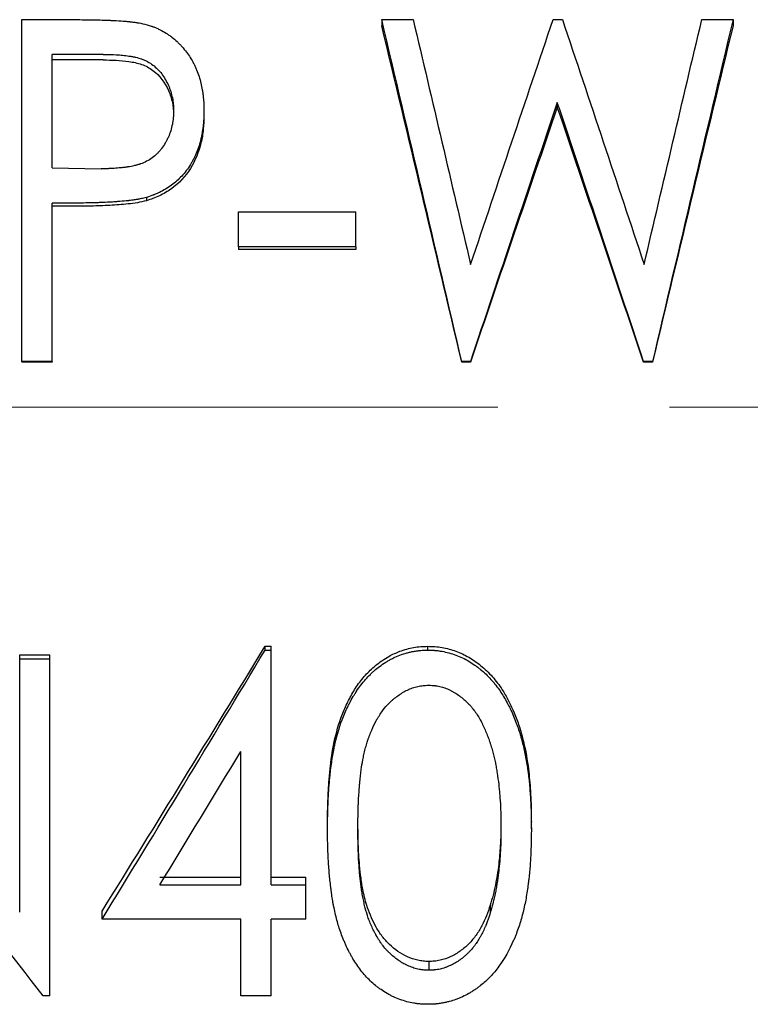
# Model space of a CAD drawing. Header units: millimetres. Extents: x 0 to 420, y 0 to 297.
# Tile 11 of 15: x 161 to 172, y 134 to 149. Entities that reach past the tile are written whole.
import ezdxf

# ---------------------------------------------------------------- set-up
doc = ezdxf.new("R2010")
doc.units = ezdxf.units.MM
doc.linetypes.add('CENTERX2', pattern=[20.32, 12.7, -2.54, 2.54, -2.54])

msp = doc.modelspace()

# ---------------------------------------------------------------- linework, layer by layer
at = {"color": 7, "linetype": 'Continuous', "lineweight": 25}
for p, q in [((161.082, 149.039), (161.94, 149.039)), ((161.082, 143.99), (161.082, 149.039)), ((166.402, 149.039), (166.402, 148.949)), ((166.402, 149.039), (166.867, 149.039)), ((168.936, 149.039), (169.073, 149.039)), ((171.134, 149.039), (171.595, 149.039)), ((171.595, 149.039), (171.595, 148.949)), ((162.283, 148.525), (161.531, 148.525)), ((161.531, 146.848), (161.531, 148.525)), ((162.283, 148.444), (161.531, 148.444)), ((168.998, 147.817), (168.998, 147.747)), ((163.774, 147.693), (163.774, 147.625)), ((161.531, 146.848), (162.252, 146.837)), ((161.836, 146.33), (161.531, 146.33)), ((161.531, 143.99), (161.531, 146.33)), ((162.923, 146.413), (162.923, 146.365)), ((161.836, 146.283), (161.531, 146.283)), ((164.287, 146.2), (166.018, 146.2)), ((164.287, 145.681), (164.287, 146.2)), ((166.018, 145.681), (166.018, 146.2)), ((166.018, 145.681), (164.287, 145.681)), ((164.287, 145.681), (164.287, 145.644)), ((166.018, 145.644), (164.287, 145.644)), ((166.018, 145.681), (166.018, 145.644)), ((161.531, 143.99), (161.082, 143.99)), ((161.082, 143.99), (161.082, 143.98)), ((161.531, 143.98), (161.082, 143.98)), ((161.531, 143.99), (161.531, 143.98)), ((167.585, 143.99), (167.585, 143.98)), ((167.713, 143.99), (167.585, 143.99)), ((167.713, 143.98), (167.585, 143.98)), ((167.713, 143.99), (167.713, 143.98)), ((170.272, 143.99), (170.272, 143.98)), ((170.406, 143.99), (170.272, 143.99)), ((170.406, 143.98), (170.272, 143.98)), ((170.406, 143.99), (170.406, 143.98)), ((164.677, 139.726), (164.677, 139.782)), ((164.677, 139.782), (164.768, 139.782)), ((164.768, 139.726), (164.768, 139.782)), ((167.083, 139.726), (167.083, 139.782)), ((161.05, 139.655), (161.498, 139.655)), ((161.05, 139.596), (161.05, 139.655)), ((161.498, 139.596), (161.498, 139.655)), ((164.677, 139.726), (164.768, 139.726)), ((164.768, 136.26), (164.768, 139.726)), ((161.05, 135.853), (161.05, 139.596)), ((161.05, 139.596), (161.498, 139.596)), ((161.498, 134.619), (161.498, 139.596)), ((164.319, 136.26), (164.319, 138.229)), ((165.601, 137.086), (165.601, 137.184)), ((168.614, 137.086), (168.614, 137.184)), ((163.123, 136.37), (164.319, 136.37)), ((164.768, 136.37), (165.281, 136.37)), ((165.281, 136.26), (165.281, 136.37)), ((163.123, 136.26), (164.319, 136.26)), ((164.768, 136.26), (165.281, 136.26)), ((165.281, 135.753), (165.281, 136.26)), ((162.268, 135.753), (162.268, 135.871)), ((168.005, 135.958), (168.005, 135.841)), ((164.319, 135.753), (162.268, 135.753)), ((164.319, 134.619), (164.319, 135.753)), ((165.281, 135.753), (164.768, 135.753)), ((164.768, 134.619), (164.768, 135.753)), ((167.097, 135.126), (167.097, 134.996)), ((161.498, 134.619), (161.396, 134.619)), ((164.768, 134.619), (164.319, 134.619))]:
    msp.add_line(p, q, dxfattribs=at)
at = {"color": 7, "linetype": 'CENTERX2', "lineweight": 18}
msp.add_line((269.716, 143.313), (35.716, 143.313), dxfattribs=at)
at = {"color": 7, "linetype": 'Continuous', "lineweight": 25}
for points, knots in [([(161.94, 149.039), (162.035, 149.038), (162.124, 149.037), (162.249, 149.034), (162.289, 149.033), (162.347, 149.031), (162.367, 149.03), (162.395, 149.029), (162.404, 149.029), (162.418, 149.028), (162.422, 149.028), (162.429, 149.027), (162.431, 149.027), (162.436, 149.027), (162.437, 149.027), (162.492, 149.024), (162.538, 149.021), (162.601, 149.016), (162.62, 149.015), (162.648, 149.012), (162.657, 149.011), (162.669, 149.01), (162.674, 149.01), (162.68, 149.009), (162.682, 149.009), (162.686, 149.008), (162.687, 149.008), (162.712, 149.005), (162.733, 149.003), (162.764, 148.999), (162.774, 148.997), (162.789, 148.995), (162.794, 148.994), (162.804, 148.992), (162.81, 148.992), (162.847, 148.985), (162.888, 148.976), (162.936, 148.963)], [0, 0, 0, 0, 0.25, 0.25, 0.375, 0.375, 0.4375, 0.4375, 0.46875, 0.46875, 0.484375, 0.484375, 0.492188, 0.492188, 0.5, 0.5, 0.625, 0.625, 0.6875, 0.6875, 0.71875, 0.71875, 0.734375, 0.734375, 0.742188, 0.742188, 0.75, 0.75, 0.8125, 0.8125, 0.84375, 0.84375, 0.859375, 0.859375, 0.875, 0.875, 1, 1, 1, 1]), ([(162.936, 148.963), (162.957, 148.957), (162.976, 148.951), (163.001, 148.942), (163.008, 148.94), (163.018, 148.936), (163.021, 148.935), (163.026, 148.933), (163.027, 148.933), (163.03, 148.932), (163.031, 148.932), (163.048, 148.925), (163.063, 148.919), (163.086, 148.908), (163.094, 148.905), (163.11, 148.897), (163.119, 148.893), (163.156, 148.875), (163.185, 148.858), (163.228, 148.831), (163.242, 148.822), (163.271, 148.802), (163.285, 148.791), (163.326, 148.76), (163.352, 148.738), (163.389, 148.703), (163.401, 148.691), (163.425, 148.667), (163.436, 148.655), (163.496, 148.587), (163.538, 148.532), (163.589, 148.451), (163.606, 148.423), (163.629, 148.377), (163.637, 148.362), (163.652, 148.33), (163.659, 148.312), (163.679, 148.264), (163.691, 148.232), (163.712, 148.167), (163.722, 148.134), (163.737, 148.069), (163.743, 148.035), (163.752, 147.985), (163.755, 147.968), (163.758, 147.942), (163.759, 147.933), (163.761, 147.92), (163.761, 147.916), (163.762, 147.91), (163.762, 147.907), (163.763, 147.903), (163.763, 147.9), (163.769, 147.848), (163.772, 147.779), (163.774, 147.693)], [0, 0, 0, 0, 0.03125, 0.03125, 0.046875, 0.046875, 0.054688, 0.054688, 0.058594, 0.058594, 0.0625, 0.0625, 0.09375, 0.09375, 0.109375, 0.109375, 0.125, 0.125, 0.1875, 0.1875, 0.21875, 0.21875, 0.25, 0.25, 0.3125, 0.3125, 0.34375, 0.34375, 0.375, 0.375, 0.5, 0.5, 0.5625, 0.5625, 0.59375, 0.59375, 0.625, 0.625, 0.6875, 0.6875, 0.75, 0.75, 0.8125, 0.8125, 0.84375, 0.84375, 0.859375, 0.859375, 0.867188, 0.867188, 0.871094, 0.871094, 0.875, 0.875, 1, 1, 1, 1]), ([(162.283, 148.525), (162.361, 148.525), (162.425, 148.524), (162.477, 148.521), (162.482, 148.52), (162.491, 148.52), (162.495, 148.519), (162.507, 148.519), (162.515, 148.518), (162.54, 148.516), (162.556, 148.515), (162.603, 148.51), (162.634, 148.506), (162.669, 148.501), (162.674, 148.5), (162.683, 148.499), (162.687, 148.498), (162.7, 148.496), (162.708, 148.495), (162.733, 148.49), (162.75, 148.487), (162.796, 148.476), (162.825, 148.468), (162.854, 148.457), (162.859, 148.456), (162.867, 148.453), (162.871, 148.451), (162.882, 148.447), (162.89, 148.444), (162.912, 148.434), (162.926, 148.427), (162.969, 148.405), (162.995, 148.388), (163.044, 148.35), (163.067, 148.33), (163.11, 148.287), (163.13, 148.263), (163.187, 148.187), (163.221, 148.13), (163.253, 148.058), (163.255, 148.052), (163.261, 148.037), (163.264, 148.03), (163.273, 148.008), (163.278, 147.993), (163.292, 147.947), (163.3, 147.915), (163.314, 147.85), (163.318, 147.819), (163.321, 147.786), (163.321, 147.785), (163.321, 147.782), (163.321, 147.781), (163.322, 147.776), (163.322, 147.773), (163.322, 147.763), (163.323, 147.755), (163.324, 147.731), (163.325, 147.713), (163.325, 147.691)], [0, 0, 0, 0, 0.125, 0.125, 0.132812, 0.132812, 0.140625, 0.140625, 0.15625, 0.15625, 0.1875, 0.1875, 0.25, 0.25, 0.257812, 0.257812, 0.265625, 0.265625, 0.28125, 0.28125, 0.3125, 0.3125, 0.375, 0.375, 0.382812, 0.382812, 0.390625, 0.390625, 0.40625, 0.40625, 0.4375, 0.4375, 0.5, 0.5, 0.5625, 0.5625, 0.625, 0.625, 0.75, 0.75, 0.765625, 0.765625, 0.78125, 0.78125, 0.8125, 0.8125, 0.875, 0.875, 0.9375, 0.9375, 0.941406, 0.941406, 0.945312, 0.945312, 0.953125, 0.953125, 0.96875, 0.96875, 1, 1, 1, 1]), ([(162.283, 148.444), (162.347, 148.443), (162.474, 148.442), (162.665, 148.424), (162.854, 148.387), (163.083, 148.269), (163.237, 148.053), (163.304, 147.843), (163.323, 147.718), (163.324, 147.654), (163.325, 147.623)], [0, 0, 0, 0, 0.125448, 0.250869, 0.376146, 0.501052, 0.749353, 0.87458, 0.937274, 1, 1, 1, 1]), ([(163.325, 147.691), (163.324, 147.647), (163.323, 147.614), (163.321, 147.591), (163.32, 147.588), (163.32, 147.584), (163.32, 147.582), (163.319, 147.576), (163.319, 147.572), (163.318, 147.56), (163.317, 147.552), (163.313, 147.527), (163.31, 147.511), (163.3, 147.462), (163.292, 147.429), (163.272, 147.366), (163.261, 147.336), (163.241, 147.291), (163.234, 147.276), (163.219, 147.246), (163.211, 147.232), (163.186, 147.189), (163.168, 147.162), (163.138, 147.123), (163.127, 147.109), (163.105, 147.084), (163.094, 147.072), (163.059, 147.038), (163.035, 147.017), (162.956, 146.96), (162.898, 146.929), (162.831, 146.906), (162.828, 146.905), (162.821, 146.903), (162.818, 146.902), (162.808, 146.898), (162.801, 146.896), (162.779, 146.89), (162.764, 146.886), (162.716, 146.875), (162.681, 146.868), (162.639, 146.862), (162.636, 146.861), (162.629, 146.86), (162.625, 146.86), (162.613, 146.858), (162.606, 146.857), (162.582, 146.854), (162.565, 146.852), (162.514, 146.847), (162.478, 146.845), (162.429, 146.841), (162.413, 146.841), (162.39, 146.839), (162.383, 146.839), (162.371, 146.839), (162.364, 146.838), (162.329, 146.837), (162.294, 146.837), (162.252, 146.837)], [0, 0, 0, 0, 0.0625, 0.0625, 0.066406, 0.066406, 0.070312, 0.070312, 0.078125, 0.078125, 0.09375, 0.09375, 0.125, 0.125, 0.1875, 0.1875, 0.25, 0.25, 0.28125, 0.28125, 0.3125, 0.3125, 0.375, 0.375, 0.40625, 0.40625, 0.4375, 0.4375, 0.5, 0.5, 0.625, 0.625, 0.632812, 0.632812, 0.640625, 0.640625, 0.65625, 0.65625, 0.6875, 0.6875, 0.75, 0.75, 0.757812, 0.757812, 0.765625, 0.765625, 0.78125, 0.78125, 0.8125, 0.8125, 0.875, 0.875, 0.90625, 0.90625, 0.921875, 0.921875, 0.9375, 0.9375, 1, 1, 1, 1]), ([(163.774, 147.693), (163.773, 147.649), (163.772, 147.609), (163.769, 147.557), (163.768, 147.541), (163.767, 147.519), (163.766, 147.512), (163.765, 147.502), (163.765, 147.498), (163.765, 147.493), (163.764, 147.492), (163.764, 147.489), (163.764, 147.488), (163.76, 147.451), (163.756, 147.417), (163.747, 147.366), (163.744, 147.349), (163.737, 147.315), (163.734, 147.298), (163.713, 147.209), (163.691, 147.141), (163.652, 147.045), (163.638, 147.014), (163.615, 146.969), (163.607, 146.954), (163.594, 146.932), (163.59, 146.925), (163.582, 146.911), (163.578, 146.905), (163.535, 146.836), (163.492, 146.78), (163.399, 146.679), (163.348, 146.633), (163.239, 146.553), (163.179, 146.517), (163.1, 146.479), (163.084, 146.472), (163.061, 146.461), (163.053, 146.458), (163.041, 146.453), (163.037, 146.452), (163.031, 146.45), (163.029, 146.449), (163.025, 146.447), (163.022, 146.446), (162.999, 146.438), (162.967, 146.427), (162.923, 146.413)], [0, 0, 0, 0, 0.0625, 0.0625, 0.09375, 0.09375, 0.109375, 0.109375, 0.117188, 0.117188, 0.121094, 0.121094, 0.125, 0.125, 0.1875, 0.1875, 0.21875, 0.21875, 0.25, 0.25, 0.375, 0.375, 0.4375, 0.4375, 0.46875, 0.46875, 0.484375, 0.484375, 0.5, 0.5, 0.625, 0.625, 0.75, 0.75, 0.875, 0.875, 0.90625, 0.90625, 0.921875, 0.921875, 0.929688, 0.929688, 0.933594, 0.933594, 0.9375, 0.9375, 1, 1, 1, 1]), ([(163.774, 147.625), (163.772, 147.557), (163.769, 147.42), (163.723, 147.151), (163.595, 146.828), (163.356, 146.57), (163.148, 146.449), (163.021, 146.395), (162.956, 146.375), (162.923, 146.365)], [0, 0, 0, 0, 0.1253334, 0.2506066, 0.5001897, 0.7494726, 0.8746607, 0.9373224, 1, 1, 1, 1]), ([(162.923, 146.413), (162.896, 146.406), (162.871, 146.4), (162.838, 146.393), (162.828, 146.391), (162.813, 146.388), (162.808, 146.387), (162.798, 146.385), (162.795, 146.384), (162.769, 146.38), (162.748, 146.377), (162.714, 146.372), (162.702, 146.37), (162.684, 146.368), (162.679, 146.368), (162.669, 146.366), (162.666, 146.366), (162.66, 146.365), (162.656, 146.365), (162.618, 146.361), (162.578, 146.357), (162.51, 146.351), (162.486, 146.35), (162.448, 146.347), (162.435, 146.346), (162.416, 146.345), (162.409, 146.345), (162.396, 146.344), (162.388, 146.344), (162.335, 146.341), (162.289, 146.338), (162.221, 146.336), (162.199, 146.335), (162.165, 146.334), (162.154, 146.334), (162.137, 146.333), (162.131, 146.333), (162.123, 146.333), (162.12, 146.333), (162.115, 146.333), (162.111, 146.332), (162.045, 146.331), (161.954, 146.33), (161.836, 146.33)], [0, 0, 0, 0, 0.0625, 0.0625, 0.09375, 0.09375, 0.109375, 0.109375, 0.125, 0.125, 0.1875, 0.1875, 0.21875, 0.21875, 0.234375, 0.234375, 0.242188, 0.242188, 0.25, 0.25, 0.375, 0.375, 0.4375, 0.4375, 0.46875, 0.46875, 0.484375, 0.484375, 0.5, 0.5, 0.625, 0.625, 0.6875, 0.6875, 0.71875, 0.71875, 0.734375, 0.734375, 0.742188, 0.742188, 0.75, 0.75, 1, 1, 1, 1]), ([(162.923, 146.365), (162.878, 146.354), (162.79, 146.333), (162.609, 146.31), (162.382, 146.295), (162.109, 146.284), (161.927, 146.283), (161.836, 146.283)], [0, 0, 0, 0, 0.124974, 0.249971, 0.499966, 0.749979, 1, 1, 1, 1]), ([(165.601, 137.184), (165.601, 137.252), (165.602, 137.39), (165.61, 137.597), (165.622, 137.804), (165.649, 138.079), (165.701, 138.422), (165.803, 138.756), (165.922, 139.008), (166.027, 139.191), (166.156, 139.356), (166.286, 139.482), (166.405, 139.571), (166.524, 139.646), (166.679, 139.717), (166.839, 139.761), (166.978, 139.78), (167.048, 139.781), (167.083, 139.782)], [0, 0, 0, 0, 0.062534, 0.125068, 0.187601, 0.250131, 0.375144, 0.500066, 0.562578, 0.62508, 0.689017, 0.750043, 0.785718, 0.821603, 0.875037, 0.937482, 0.968737, 1, 1, 1, 1]), ([(167.083, 139.782), (167.119, 139.781), (167.189, 139.78), (167.33, 139.762), (167.5, 139.716), (167.693, 139.626), (167.842, 139.522), (167.956, 139.422), (168.066, 139.305), (168.175, 139.161), (168.274, 138.987), (168.356, 138.815), (168.429, 138.628), (168.507, 138.359), (168.567, 138.043), (168.597, 137.711), (168.612, 137.433), (168.613, 137.267), (168.614, 137.184)], [0, 0, 0, 0, 0.031261, 0.062515, 0.124957, 0.187001, 0.249864, 0.285663, 0.32147, 0.392595, 0.445547, 0.499874, 0.562389, 0.624904, 0.749903, 0.849945, 0.924827, 1, 1, 1, 1]), ([(165.601, 137.086), (165.601, 137.133), (165.602, 137.174), (165.602, 137.226), (165.602, 137.242), (165.603, 137.264), (165.603, 137.271), (165.603, 137.281), (165.603, 137.284), (165.603, 137.29), (165.603, 137.292), (165.604, 137.328), (165.605, 137.362), (165.607, 137.415), (165.608, 137.432), (165.609, 137.46), (165.609, 137.469), (165.61, 137.488), (165.61, 137.496), (165.613, 137.547), (165.615, 137.585), (165.618, 137.638), (165.619, 137.654), (165.62, 137.679), (165.621, 137.686), (165.622, 137.702), (165.623, 137.708), (165.626, 137.75), (165.629, 137.784), (165.634, 137.836), (165.636, 137.854), (165.638, 137.881), (165.639, 137.89), (165.641, 137.908), (165.642, 137.916), (165.653, 138.005), (165.663, 138.079), (165.68, 138.183), (165.686, 138.217), (165.695, 138.265), (165.698, 138.281), (165.703, 138.305), (165.705, 138.312), (165.707, 138.324), (165.708, 138.328), (165.71, 138.335), (165.71, 138.338), (165.743, 138.485), (165.784, 138.62), (165.848, 138.778), (165.862, 138.81), (165.884, 138.858), (165.892, 138.874), (165.904, 138.898), (165.908, 138.906), (165.914, 138.918), (165.916, 138.922), (165.92, 138.93), (165.922, 138.934), (165.943, 138.975), (165.962, 139.009), (165.988, 139.054), (165.997, 139.069), (166.01, 139.089), (166.014, 139.096), (166.02, 139.106), (166.022, 139.109), (166.026, 139.115), (166.028, 139.118), (166.072, 139.183), (166.116, 139.24), (166.186, 139.319), (166.209, 139.344), (166.246, 139.38), (166.259, 139.392), (166.284, 139.415), (166.297, 139.427), (166.335, 139.458), (166.362, 139.479), (166.423, 139.522), (166.455, 139.543), (166.498, 139.569), (166.512, 139.577), (166.542, 139.594), (166.558, 139.602), (166.605, 139.625), (166.638, 139.639), (166.705, 139.664), (166.738, 139.675), (166.789, 139.689), (166.806, 139.694), (166.84, 139.702), (166.856, 139.705), (166.892, 139.711), (166.909, 139.714), (166.936, 139.717), (166.944, 139.718), (166.957, 139.72), (166.961, 139.72), (166.968, 139.721), (166.97, 139.721), (166.974, 139.721), (166.977, 139.722), (167.001, 139.724), (167.037, 139.725), (167.083, 139.726)], [0, 0, 0, 0, 0.03125, 0.03125, 0.046875, 0.046875, 0.054688, 0.054688, 0.058594, 0.058594, 0.0625, 0.0625, 0.09375, 0.09375, 0.109375, 0.109375, 0.117188, 0.117188, 0.125, 0.125, 0.15625, 0.15625, 0.171875, 0.171875, 0.179688, 0.179688, 0.1875, 0.1875, 0.21875, 0.21875, 0.234375, 0.234375, 0.242188, 0.242188, 0.25, 0.25, 0.3125, 0.3125, 0.34375, 0.34375, 0.359375, 0.359375, 0.367188, 0.367188, 0.371094, 0.371094, 0.375, 0.375, 0.5, 0.5, 0.53125, 0.53125, 0.546875, 0.546875, 0.554688, 0.554688, 0.558594, 0.558594, 0.5625, 0.5625, 0.59375, 0.59375, 0.609375, 0.609375, 0.617188, 0.617188, 0.621094, 0.621094, 0.625, 0.625, 0.6875, 0.6875, 0.71875, 0.71875, 0.734375, 0.734375, 0.75, 0.75, 0.78125, 0.78125, 0.8125, 0.8125, 0.828125, 0.828125, 0.84375, 0.84375, 0.875, 0.875, 0.90625, 0.90625, 0.921875, 0.921875, 0.9375, 0.9375, 0.953125, 0.953125, 0.960938, 0.960938, 0.964844, 0.964844, 0.966797, 0.966797, 0.96875, 0.96875, 1, 1, 1, 1]), ([(167.083, 139.726), (167.107, 139.725), (167.128, 139.725), (167.154, 139.724), (167.162, 139.723), (167.173, 139.723), (167.177, 139.723), (167.182, 139.722), (167.183, 139.722), (167.186, 139.722), (167.187, 139.722), (167.206, 139.721), (167.223, 139.719), (167.249, 139.715), (167.258, 139.714), (167.276, 139.711), (167.286, 139.71), (167.362, 139.696), (167.43, 139.678), (167.567, 139.627), (167.63, 139.598), (167.719, 139.545), (167.748, 139.526), (167.792, 139.496), (167.806, 139.485), (167.835, 139.463), (167.85, 139.451), (167.919, 139.395), (167.971, 139.346), (168.029, 139.28), (168.041, 139.266), (168.065, 139.237), (168.077, 139.222), (168.111, 139.179), (168.132, 139.15), (168.17, 139.095), (168.187, 139.068), (168.222, 139.011), (168.239, 138.98), (168.265, 138.931), (168.274, 138.914), (168.288, 138.888), (168.291, 138.881), (168.298, 138.866), (168.302, 138.859), (168.321, 138.82), (168.335, 138.786), (168.365, 138.716), (168.379, 138.682), (168.398, 138.632), (168.404, 138.616), (168.415, 138.584), (168.421, 138.569), (168.437, 138.52), (168.447, 138.487), (168.462, 138.436), (168.467, 138.419), (168.474, 138.393), (168.476, 138.384), (168.481, 138.366), (168.483, 138.356), (168.502, 138.283), (168.516, 138.216), (168.536, 138.112), (168.542, 138.076), (168.551, 138.023), (168.554, 138.004), (168.558, 137.977), (168.559, 137.968), (168.561, 137.954), (168.562, 137.95), (168.563, 137.94), (168.564, 137.935), (168.573, 137.867), (168.581, 137.799), (168.59, 137.691), (168.593, 137.654), (168.598, 137.578), (168.601, 137.539), (168.605, 137.465), (168.607, 137.43), (168.609, 137.381), (168.609, 137.365), (168.61, 137.334), (168.611, 137.323), (168.612, 137.254), (168.613, 137.18), (168.614, 137.086)], [0, 0, 0, 0, 0.015625, 0.015625, 0.023438, 0.023438, 0.027344, 0.027344, 0.029297, 0.029297, 0.03125, 0.03125, 0.046875, 0.046875, 0.054688, 0.054688, 0.0625, 0.0625, 0.125, 0.125, 0.1875, 0.1875, 0.21875, 0.21875, 0.234375, 0.234375, 0.25, 0.25, 0.3125, 0.3125, 0.328125, 0.328125, 0.34375, 0.34375, 0.375, 0.375, 0.40625, 0.40625, 0.4375, 0.4375, 0.453125, 0.453125, 0.460938, 0.460938, 0.46875, 0.46875, 0.5, 0.5, 0.53125, 0.53125, 0.546875, 0.546875, 0.5625, 0.5625, 0.59375, 0.59375, 0.609375, 0.609375, 0.617188, 0.617188, 0.625, 0.625, 0.6875, 0.6875, 0.71875, 0.71875, 0.734375, 0.734375, 0.742188, 0.742188, 0.746094, 0.746094, 0.75, 0.75, 0.8125, 0.8125, 0.84375, 0.84375, 0.875, 0.875, 0.90625, 0.90625, 0.921875, 0.921875, 0.9375, 0.9375, 1, 1, 1, 1]), ([(166.05, 137.088), (166.05, 137.223), (166.052, 137.332), (166.055, 137.415), (166.055, 137.418), (166.056, 137.422), (166.056, 137.424), (166.056, 137.429), (166.056, 137.433), (166.056, 137.445), (166.057, 137.452), (166.058, 137.474), (166.058, 137.489), (166.06, 137.532), (166.062, 137.56), (166.067, 137.642), (166.071, 137.693), (166.075, 137.743), (166.076, 137.748), (166.077, 137.756), (166.077, 137.76), (166.078, 137.772), (166.079, 137.78), (166.081, 137.803), (166.083, 137.818), (166.088, 137.863), (166.091, 137.891), (166.101, 137.972), (166.108, 138.021), (166.117, 138.07), (166.118, 138.078), (166.12, 138.09), (166.121, 138.097), (166.125, 138.117), (166.128, 138.13), (166.136, 138.17), (166.142, 138.197), (166.152, 138.239), (166.156, 138.254), (166.163, 138.282), (166.166, 138.296), (166.177, 138.335), (166.185, 138.36), (166.193, 138.386), (166.195, 138.39), (166.197, 138.397), (166.199, 138.401), (166.202, 138.411), (166.205, 138.418), (166.212, 138.439), (166.217, 138.453), (166.232, 138.493), (166.243, 138.519), (166.275, 138.595), (166.298, 138.641), (166.323, 138.687), (166.325, 138.691), (166.329, 138.697), (166.331, 138.701), (166.337, 138.71), (166.341, 138.717), (166.352, 138.736), (166.36, 138.749), (166.383, 138.785), (166.399, 138.808), (166.448, 138.874), (166.481, 138.913), (166.52, 138.951), (166.526, 138.956), (166.535, 138.965), (166.54, 138.97), (166.555, 138.984), (166.566, 138.993), (166.597, 139.019), (166.619, 139.036), (166.664, 139.068), (166.688, 139.084), (166.734, 139.113), (166.758, 139.125), (166.787, 139.139), (166.794, 139.142), (166.807, 139.148), (166.813, 139.151), (166.832, 139.159), (166.845, 139.164), (166.884, 139.177), (166.91, 139.185), (166.948, 139.193), (166.96, 139.195), (166.987, 139.199), (167.001, 139.201), (167.018, 139.203), (167.018, 139.203), (167.021, 139.203), (167.022, 139.203), (167.026, 139.204), (167.028, 139.204), (167.037, 139.204), (167.043, 139.205), (167.064, 139.206), (167.079, 139.208), (167.097, 139.209)], [0, 0, 0, 0, 0.125, 0.125, 0.126953, 0.126953, 0.128906, 0.128906, 0.132812, 0.132812, 0.140625, 0.140625, 0.15625, 0.15625, 0.1875, 0.1875, 0.25, 0.25, 0.253906, 0.253906, 0.257812, 0.257812, 0.265625, 0.265625, 0.28125, 0.28125, 0.3125, 0.3125, 0.375, 0.375, 0.382812, 0.382812, 0.390625, 0.390625, 0.40625, 0.40625, 0.4375, 0.4375, 0.453125, 0.453125, 0.46875, 0.46875, 0.5, 0.5, 0.503906, 0.503906, 0.507812, 0.507812, 0.515625, 0.515625, 0.53125, 0.53125, 0.5625, 0.5625, 0.625, 0.625, 0.628906, 0.628906, 0.632812, 0.632812, 0.640625, 0.640625, 0.65625, 0.65625, 0.6875, 0.6875, 0.75, 0.75, 0.757812, 0.757812, 0.765625, 0.765625, 0.78125, 0.78125, 0.8125, 0.8125, 0.84375, 0.84375, 0.875, 0.875, 0.882812, 0.882812, 0.890625, 0.890625, 0.90625, 0.90625, 0.9375, 0.9375, 0.953125, 0.953125, 0.96875, 0.96875, 0.970703, 0.970703, 0.972656, 0.972656, 0.976562, 0.976562, 0.984375, 0.984375, 1, 1, 1, 1]), ([(167.097, 139.209), (167.134, 139.206), (167.161, 139.204), (167.18, 139.202), (167.182, 139.202), (167.186, 139.202), (167.188, 139.201), (167.193, 139.201), (167.197, 139.2), (167.207, 139.199), (167.214, 139.198), (167.234, 139.195), (167.247, 139.192), (167.272, 139.187), (167.285, 139.184), (167.311, 139.176), (167.323, 139.172), (167.362, 139.158), (167.387, 139.147), (167.419, 139.131), (167.424, 139.129), (167.436, 139.123), (167.442, 139.12), (167.459, 139.11), (167.471, 139.103), (167.506, 139.082), (167.529, 139.066), (167.575, 139.033), (167.596, 139.016), (167.638, 138.981), (167.658, 138.963), (167.686, 138.934), (167.694, 138.925), (167.712, 138.906), (167.72, 138.896), (167.746, 138.866), (167.762, 138.845), (167.81, 138.779), (167.84, 138.731), (167.87, 138.676), (167.871, 138.673), (167.874, 138.668), (167.875, 138.665), (167.88, 138.657), (167.883, 138.651), (167.891, 138.633), (167.897, 138.621), (167.915, 138.584), (167.926, 138.558), (167.95, 138.503), (167.96, 138.478), (167.98, 138.427), (167.988, 138.402), (167.999, 138.372), (168.001, 138.365), (168.005, 138.351), (168.007, 138.345), (168.014, 138.325), (168.018, 138.312), (168.03, 138.272), (168.037, 138.245), (168.059, 138.166), (168.071, 138.114), (168.083, 138.055), (168.084, 138.05), (168.086, 138.038), (168.087, 138.032), (168.091, 138.013), (168.093, 138.001), (168.1, 137.963), (168.104, 137.936), (168.117, 137.856), (168.124, 137.799), (168.132, 137.735), (168.132, 137.733), (168.133, 137.727), (168.133, 137.724), (168.134, 137.714), (168.135, 137.708), (168.137, 137.689), (168.138, 137.676), (168.142, 137.638), (168.144, 137.611), (168.151, 137.53), (168.155, 137.473), (168.158, 137.41), (168.158, 137.408), (168.158, 137.403), (168.158, 137.4), (168.159, 137.391), (168.159, 137.385), (168.16, 137.368), (168.16, 137.356), (168.161, 137.318), (168.162, 137.293), (168.164, 137.211), (168.165, 137.152), (168.165, 137.088)], [0, 0, 0, 0, 0.03125, 0.03125, 0.033203, 0.033203, 0.035156, 0.035156, 0.039062, 0.039062, 0.046875, 0.046875, 0.0625, 0.0625, 0.078125, 0.078125, 0.09375, 0.09375, 0.125, 0.125, 0.132812, 0.132812, 0.140625, 0.140625, 0.15625, 0.15625, 0.1875, 0.1875, 0.21875, 0.21875, 0.25, 0.25, 0.265625, 0.265625, 0.28125, 0.28125, 0.3125, 0.3125, 0.375, 0.375, 0.378906, 0.378906, 0.382812, 0.382812, 0.390625, 0.390625, 0.40625, 0.40625, 0.4375, 0.4375, 0.46875, 0.46875, 0.5, 0.5, 0.507812, 0.507812, 0.515625, 0.515625, 0.53125, 0.53125, 0.5625, 0.5625, 0.625, 0.625, 0.632812, 0.632812, 0.640625, 0.640625, 0.65625, 0.65625, 0.6875, 0.6875, 0.75, 0.75, 0.753906, 0.753906, 0.757812, 0.757812, 0.765625, 0.765625, 0.78125, 0.78125, 0.8125, 0.8125, 0.875, 0.875, 0.878906, 0.878906, 0.882812, 0.882812, 0.890625, 0.890625, 0.90625, 0.90625, 0.9375, 0.9375, 1, 1, 1, 1]), ([(167.097, 135.126), (167.07, 135.127), (167.016, 135.131), (166.908, 135.146), (166.728, 135.21), (166.549, 135.336), (166.406, 135.495), (166.319, 135.63), (166.248, 135.772), (166.178, 135.95), (166.129, 136.146), (166.094, 136.356), (166.069, 136.589), (166.053, 136.865), (166.051, 137.079), (166.05, 137.186)], [0, 0, 0, 0, 0.031279, 0.06254, 0.12498, 0.249516, 0.312021, 0.374541, 0.43707, 0.499605, 0.599132, 0.674854, 0.749772, 0.874882, 1, 1, 1, 1]), ([(168.165, 137.186), (168.165, 137.125), (168.164, 137.008), (168.154, 136.8), (168.137, 136.599), (168.111, 136.408), (168.082, 136.255), (168.05, 136.106), (168.02, 136.007), (168.005, 135.958)], [0, 0, 0, 0, 0.144927, 0.283186, 0.499994, 0.631183, 0.749999, 0.875, 1, 1, 1, 1]), ([(167.083, 134.494), (167.06, 134.495), (167.04, 134.495), (167.013, 134.496), (167.005, 134.496), (166.994, 134.497), (166.991, 134.497), (166.986, 134.498), (166.984, 134.498), (166.981, 134.498), (166.98, 134.498), (166.962, 134.499), (166.944, 134.501), (166.918, 134.504), (166.91, 134.506), (166.892, 134.508), (166.882, 134.51), (166.841, 134.517), (166.807, 134.524), (166.74, 134.542), (166.707, 134.553), (166.636, 134.578), (166.603, 134.591), (166.56, 134.612), (166.546, 134.619), (166.515, 134.635), (166.498, 134.645), (166.45, 134.673), (166.42, 134.692), (166.377, 134.721), (166.363, 134.731), (166.336, 134.751), (166.324, 134.761), (166.257, 134.816), (166.207, 134.863), (166.114, 134.966), (166.071, 135.023), (166.013, 135.108), (165.994, 135.137), (165.968, 135.182), (165.959, 135.197), (165.942, 135.227), (165.935, 135.24), (165.912, 135.283), (165.897, 135.314), (165.875, 135.361), (165.868, 135.378), (165.853, 135.411), (165.846, 135.429), (165.825, 135.48), (165.812, 135.513), (165.788, 135.578), (165.777, 135.611), (165.748, 135.701), (165.73, 135.769), (165.706, 135.878), (165.698, 135.913), (165.688, 135.964), (165.685, 135.981), (165.68, 136.006), (165.679, 136.014), (165.676, 136.03), (165.675, 136.038), (165.669, 136.075), (165.664, 136.106), (165.657, 136.158), (165.655, 136.176), (165.651, 136.203), (165.65, 136.213), (165.648, 136.227), (165.647, 136.232), (165.646, 136.242), (165.646, 136.248), (165.637, 136.318), (165.631, 136.385), (165.622, 136.489), (165.619, 136.525), (165.615, 136.596), (165.613, 136.633), (165.609, 136.703), (165.608, 136.738), (165.606, 136.791), (165.605, 136.808), (165.604, 136.834), (165.604, 136.842), (165.604, 136.855), (165.604, 136.86), (165.604, 136.866), (165.604, 136.868), (165.604, 136.873), (165.603, 136.875), (165.602, 136.923), (165.602, 136.993), (165.601, 137.086)], [0, 0, 0, 0, 0.015625, 0.015625, 0.023438, 0.023438, 0.027344, 0.027344, 0.029297, 0.029297, 0.03125, 0.03125, 0.046875, 0.046875, 0.054688, 0.054688, 0.0625, 0.0625, 0.09375, 0.09375, 0.125, 0.125, 0.15625, 0.15625, 0.171875, 0.171875, 0.1875, 0.1875, 0.21875, 0.21875, 0.234375, 0.234375, 0.25, 0.25, 0.3125, 0.3125, 0.375, 0.375, 0.40625, 0.40625, 0.421875, 0.421875, 0.4375, 0.4375, 0.46875, 0.46875, 0.484375, 0.484375, 0.5, 0.5, 0.53125, 0.53125, 0.5625, 0.5625, 0.625, 0.625, 0.65625, 0.65625, 0.671875, 0.671875, 0.679688, 0.679688, 0.6875, 0.6875, 0.71875, 0.71875, 0.734375, 0.734375, 0.742188, 0.742188, 0.746094, 0.746094, 0.75, 0.75, 0.8125, 0.8125, 0.84375, 0.84375, 0.875, 0.875, 0.90625, 0.90625, 0.921875, 0.921875, 0.929688, 0.929688, 0.933594, 0.933594, 0.935547, 0.935547, 0.9375, 0.9375, 1, 1, 1, 1]), ([(167.097, 134.996), (167.061, 134.998), (167.034, 135), (167.015, 135.002), (167.012, 135.002), (167.009, 135.003), (167.007, 135.003), (167.001, 135.003), (166.998, 135.004), (166.987, 135.005), (166.98, 135.006), (166.96, 135.009), (166.947, 135.012), (166.911, 135.02), (166.885, 135.027), (166.834, 135.045), (166.808, 135.055), (166.775, 135.071), (166.77, 135.073), (166.758, 135.079), (166.752, 135.082), (166.735, 135.091), (166.723, 135.097), (166.689, 135.117), (166.666, 135.131), (166.6, 135.178), (166.557, 135.213), (166.511, 135.258), (166.507, 135.262), (166.498, 135.271), (166.493, 135.276), (166.48, 135.29), (166.47, 135.3), (166.444, 135.33), (166.426, 135.352), (166.405, 135.379), (166.402, 135.383), (166.395, 135.393), (166.392, 135.398), (166.381, 135.414), (166.374, 135.424), (166.352, 135.458), (166.337, 135.483), (166.32, 135.512), (166.319, 135.514), (166.316, 135.52), (166.314, 135.522), (166.31, 135.531), (166.307, 135.536), (166.298, 135.553), (166.292, 135.565), (166.274, 135.601), (166.262, 135.626), (166.238, 135.681), (166.227, 135.706), (166.208, 135.756), (166.199, 135.78), (166.176, 135.852), (166.162, 135.902), (166.143, 135.981), (166.137, 136.009), (166.126, 136.064), (166.12, 136.093), (166.11, 136.148), (166.106, 136.175), (166.098, 136.227), (166.095, 136.251), (166.086, 136.325), (166.08, 136.379), (166.074, 136.443), (166.074, 136.445), (166.074, 136.452), (166.073, 136.455), (166.073, 136.464), (166.072, 136.47), (166.071, 136.489), (166.07, 136.502), (166.067, 136.541), (166.065, 136.567), (166.06, 136.648), (166.057, 136.705), (166.055, 136.765), (166.055, 136.766), (166.055, 136.768), (166.055, 136.77), (166.055, 136.773), (166.055, 136.776), (166.055, 136.784), (166.054, 136.789), (166.054, 136.806), (166.054, 136.817), (166.053, 136.853), (166.052, 136.878), (166.051, 136.959), (166.05, 137.02), (166.05, 137.088)], [0, 0, 0, 0, 0.03125, 0.03125, 0.033203, 0.033203, 0.035156, 0.035156, 0.039062, 0.039062, 0.046875, 0.046875, 0.0625, 0.0625, 0.09375, 0.09375, 0.125, 0.125, 0.132812, 0.132812, 0.140625, 0.140625, 0.15625, 0.15625, 0.1875, 0.1875, 0.25, 0.25, 0.257812, 0.257812, 0.265625, 0.265625, 0.28125, 0.28125, 0.3125, 0.3125, 0.320312, 0.320312, 0.328125, 0.328125, 0.34375, 0.34375, 0.375, 0.375, 0.378906, 0.378906, 0.382812, 0.382812, 0.390625, 0.390625, 0.40625, 0.40625, 0.4375, 0.4375, 0.46875, 0.46875, 0.5, 0.5, 0.5625, 0.5625, 0.59375, 0.59375, 0.625, 0.625, 0.65625, 0.65625, 0.6875, 0.6875, 0.75, 0.75, 0.753906, 0.753906, 0.757812, 0.757812, 0.765625, 0.765625, 0.78125, 0.78125, 0.8125, 0.8125, 0.875, 0.875, 0.876953, 0.876953, 0.878906, 0.878906, 0.882812, 0.882812, 0.890625, 0.890625, 0.90625, 0.90625, 0.9375, 0.9375, 1, 1, 1, 1]), ([(168.614, 137.086), (168.614, 137.039), (168.613, 136.998), (168.612, 136.946), (168.612, 136.93), (168.612, 136.908), (168.612, 136.901), (168.612, 136.891), (168.612, 136.888), (168.611, 136.883), (168.611, 136.882), (168.611, 136.878), (168.611, 136.878), (168.61, 136.839), (168.609, 136.804), (168.607, 136.751), (168.607, 136.734), (168.605, 136.699), (168.604, 136.683), (168.599, 136.593), (168.594, 136.522), (168.584, 136.418), (168.581, 136.383), (168.575, 136.332), (168.573, 136.315), (168.57, 136.289), (168.568, 136.281), (168.566, 136.264), (168.565, 136.256), (168.554, 136.174), (168.543, 136.103), (168.524, 136), (168.517, 135.967), (168.506, 135.917), (168.502, 135.9), (168.495, 135.868), (168.491, 135.852), (168.47, 135.769), (168.451, 135.703), (168.417, 135.604), (168.405, 135.571), (168.386, 135.522), (168.379, 135.506), (168.369, 135.481), (168.366, 135.473), (168.359, 135.457), (168.356, 135.449), (168.288, 135.295), (168.216, 135.167), (168.094, 135), (168.051, 134.948), (167.96, 134.853), (167.914, 134.811), (167.851, 134.761), (167.837, 134.751), (167.809, 134.73), (167.795, 134.72), (167.762, 134.698), (167.747, 134.688), (167.724, 134.674), (167.717, 134.67), (167.703, 134.661), (167.697, 134.657), (167.66, 134.636), (167.63, 134.621), (167.582, 134.599), (167.565, 134.592), (167.541, 134.582), (167.532, 134.578), (167.515, 134.572), (167.506, 134.568), (167.467, 134.554), (167.435, 134.544), (167.384, 134.531), (167.366, 134.526), (167.331, 134.519), (167.313, 134.515), (167.275, 134.508), (167.256, 134.506), (167.23, 134.502), (167.222, 134.501), (167.209, 134.5), (167.205, 134.499), (167.197, 134.499), (167.192, 134.498), (167.166, 134.496), (167.131, 134.495), (167.083, 134.494)], [0, 0, 0, 0, 0.03125, 0.03125, 0.046875, 0.046875, 0.054688, 0.054688, 0.058594, 0.058594, 0.060547, 0.060547, 0.0625, 0.0625, 0.09375, 0.09375, 0.109375, 0.109375, 0.125, 0.125, 0.1875, 0.1875, 0.21875, 0.21875, 0.234375, 0.234375, 0.242188, 0.242188, 0.25, 0.25, 0.3125, 0.3125, 0.34375, 0.34375, 0.359375, 0.359375, 0.375, 0.375, 0.4375, 0.4375, 0.46875, 0.46875, 0.484375, 0.484375, 0.492188, 0.492188, 0.5, 0.5, 0.625, 0.625, 0.6875, 0.6875, 0.75, 0.75, 0.765625, 0.765625, 0.78125, 0.78125, 0.796875, 0.796875, 0.804688, 0.804688, 0.8125, 0.8125, 0.84375, 0.84375, 0.859375, 0.859375, 0.867188, 0.867188, 0.875, 0.875, 0.90625, 0.90625, 0.921875, 0.921875, 0.9375, 0.9375, 0.953125, 0.953125, 0.960938, 0.960938, 0.964844, 0.964844, 0.96875, 0.96875, 1, 1, 1, 1]), ([(168.165, 137.088), (168.165, 137.018), (168.164, 136.962), (168.163, 136.911), (168.163, 136.903), (168.162, 136.881), (168.162, 136.87), (168.16, 136.834), (168.159, 136.808), (168.157, 136.766), (168.156, 136.752), (168.155, 136.729), (168.154, 136.721), (168.153, 136.706), (168.153, 136.699), (168.151, 136.665), (168.149, 136.637), (168.142, 136.558), (168.137, 136.506), (168.131, 136.454), (168.13, 136.449), (168.129, 136.442), (168.129, 136.438), (168.127, 136.427), (168.126, 136.419), (168.123, 136.397), (168.122, 136.383), (168.116, 136.342), (168.112, 136.317), (168.105, 136.27), (168.102, 136.25), (168.093, 136.2), (168.088, 136.174), (168.081, 136.139), (168.079, 136.131), (168.076, 136.116), (168.074, 136.109), (168.07, 136.088), (168.067, 136.074), (168.058, 136.036), (168.053, 136.013), (168.046, 135.987), (168.045, 135.983), (168.043, 135.974), (168.042, 135.969), (168.037, 135.953), (168.034, 135.941), (168.023, 135.903), (168.015, 135.874), (168.005, 135.841)], [0, 0, 0, 0, 0.125, 0.125, 0.15625, 0.15625, 0.1875, 0.1875, 0.25, 0.25, 0.28125, 0.28125, 0.296875, 0.296875, 0.3125, 0.3125, 0.375, 0.375, 0.5, 0.5, 0.507812, 0.507812, 0.515625, 0.515625, 0.53125, 0.53125, 0.5625, 0.5625, 0.625, 0.625, 0.6875, 0.6875, 0.75, 0.75, 0.765625, 0.765625, 0.78125, 0.78125, 0.8125, 0.8125, 0.875, 0.875, 0.890625, 0.890625, 0.90625, 0.90625, 0.9375, 0.9375, 1, 1, 1, 1]), ([(168.005, 135.958), (167.988, 135.906), (167.954, 135.802), (167.884, 135.654), (167.8, 135.513), (167.693, 135.385), (167.567, 135.277), (167.422, 135.194), (167.292, 135.146), (167.181, 135.13), (167.125, 135.127), (167.097, 135.126)], [0, 0, 0, 0, 0.125092, 0.250137, 0.375183, 0.500154, 0.628768, 0.750048, 0.874942, 0.937449, 1, 1, 1, 1]), ([(168.005, 135.841), (167.983, 135.773), (167.965, 135.72), (167.95, 135.682), (167.948, 135.678), (167.946, 135.671), (167.944, 135.668), (167.941, 135.659), (167.938, 135.652), (167.93, 135.633), (167.924, 135.62), (167.907, 135.583), (167.895, 135.558), (167.879, 135.527), (167.875, 135.52), (167.868, 135.507), (167.864, 135.501), (167.853, 135.482), (167.846, 135.47), (167.825, 135.434), (167.811, 135.412), (167.793, 135.386), (167.788, 135.38), (167.78, 135.369), (167.776, 135.363), (167.763, 135.347), (167.755, 135.336), (167.728, 135.304), (167.71, 135.283), (167.681, 135.254), (167.67, 135.243), (167.648, 135.223), (167.638, 135.213), (167.605, 135.185), (167.583, 135.168), (167.516, 135.12), (167.47, 135.092), (167.415, 135.067), (167.408, 135.064), (167.394, 135.058), (167.387, 135.055), (167.367, 135.046), (167.353, 135.041), (167.314, 135.027), (167.289, 135.02), (167.239, 135.008), (167.211, 135.004), (167.179, 135.001), (167.179, 135.001), (167.176, 135.001), (167.175, 135.001), (167.171, 135), (167.168, 135), (167.16, 135), (167.153, 134.999), (167.132, 134.998), (167.116, 134.997), (167.097, 134.996)], [0, 0, 0, 0, 0.125, 0.125, 0.132812, 0.132812, 0.140625, 0.140625, 0.15625, 0.15625, 0.1875, 0.1875, 0.25, 0.25, 0.265625, 0.265625, 0.28125, 0.28125, 0.3125, 0.3125, 0.375, 0.375, 0.390625, 0.390625, 0.40625, 0.40625, 0.4375, 0.4375, 0.5, 0.5, 0.53125, 0.53125, 0.5625, 0.5625, 0.625, 0.625, 0.75, 0.75, 0.765625, 0.765625, 0.78125, 0.78125, 0.8125, 0.8125, 0.875, 0.875, 0.9375, 0.9375, 0.941406, 0.941406, 0.945312, 0.945312, 0.953125, 0.953125, 0.96875, 0.96875, 1, 1, 1, 1])]:
    msp.add_open_spline(points, degree=3, knots=knots, dxfattribs=at)
for points in [[(167.585, 143.99), (167.191, 145.683), (166.797, 147.373), (166.402, 149.039)], [(167.585, 143.98), (167.191, 145.646), (166.797, 147.309), (166.402, 148.949)], [(166.867, 149.039), (167.15, 147.843), (167.433, 146.634), (167.716, 145.421)], [(167.716, 145.421), (168.123, 146.634), (168.53, 147.843), (168.936, 149.039)], [(169.073, 149.039), (169.475, 147.843), (169.878, 146.634), (170.281, 145.421)], [(170.281, 145.421), (170.565, 146.634), (170.849, 147.843), (171.134, 149.039)], [(171.595, 149.039), (171.198, 147.373), (170.802, 145.683), (170.406, 143.99)], [(171.595, 148.949), (171.198, 147.309), (170.802, 145.646), (170.406, 143.98)], [(168.998, 147.817), (168.57, 146.549), (168.142, 145.271), (167.713, 143.99)], [(170.272, 143.99), (169.847, 145.271), (169.423, 146.549), (168.998, 147.817)], [(168.998, 147.747), (168.57, 146.499), (168.142, 145.24), (167.713, 143.98)], [(170.272, 143.98), (169.847, 145.24), (169.423, 146.499), (168.998, 147.747)], [(162.268, 135.871), (163.071, 137.158), (163.874, 138.465), (164.677, 139.782)], [(162.268, 135.753), (163.071, 137.061), (163.874, 138.389), (164.677, 139.726)], [(161.396, 134.619), (160.447, 135.836), (159.499, 137.073), (158.55, 138.322)], [(163.123, 136.26), (163.522, 136.912), (163.92, 137.569), (164.319, 138.229)]]:
    msp.add_open_spline(points, degree=3, dxfattribs=at)

doc.saveas('drawing.dxf')
